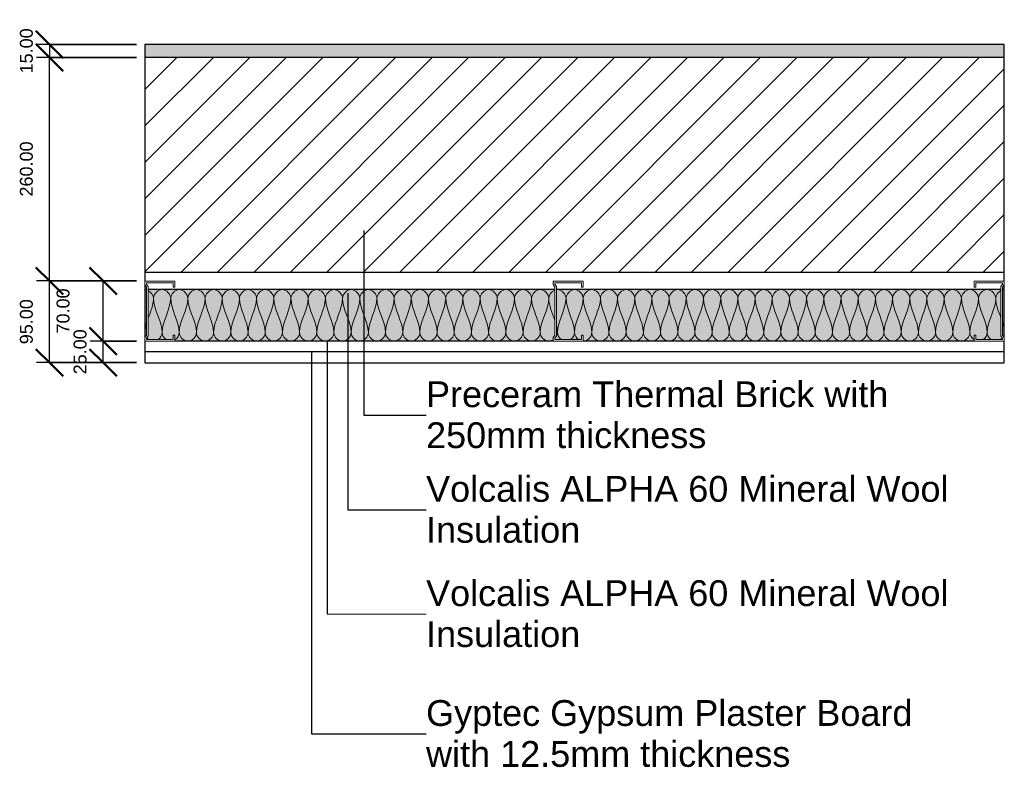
# Model space of a CAD drawing. Header units: millimetres. Extents: x -189 to 2881, y -746 to 1000.
# Tile 2 of 3: x 563 to 1709, y -746 to 124. Entities that reach past the tile are written whole.
import ezdxf

# ---------------------------------------------------------------- set-up
doc = ezdxf.new("R2010")
doc.units = ezdxf.units.MM
for name, color, linetype, lineweight in [('A-ANNO-DIMS', 211, 'Continuous', 30), ('A-ANNO-DIMS-10', 211, 'Continuous', 30), ('A-ANNO-IDEN', 131, 'Continuous', 30), ('A-DETL', 90, 'Continuous', 18), ('A-DETL-GENF', 92, 'Continuous', 18), ('A-WALL', 113, 'Continuous', 25), ('A-WALL-PATT', 111, 'Continuous', 25)]:
    doc.layers.add(name, color=color, linetype=linetype, lineweight=lineweight)
doc.styles.add('Arial', font='arial.ttf', dxfattribs={"height": 30})
doc.styles.add('Arial_1', font='arial.ttf', dxfattribs={"height": 15})
doc.dimstyles.new('Diagonal', dxfattribs={"dimscale": 304.8, "dimtxt": 15.303891, "dimasz": 0.104167, "dimexe": 0.049213, "dimexo": 0.032808, "dimgap": 0.049213, "dimtad": 1, "dimrnd": 0.01, "dimzin": 0, "dimdsep": 46, "dimtxsty": 'Arial_1', "dimblk1": 'OBLIQUE', "dimblk2": 'OBLIQUE', "dimsah": 1, "dimcen": 0.09, "dimazin": 0, "dimtfac": 1, "dimtdec": 4, "dimtix": 1, "dimtmove": 0, "dimatfit": 3, "dimfxl": 1, "dimtvp": 1, "dimtolj": 1, "dimtzin": 0, "dimarcsym": 2})
doc.dimstyles.new('Diagonal_1', dxfattribs={"dimscale": 304.8, "dimtxt": 15.303891, "dimasz": 0.104167, "dimexe": 0.049213, "dimexo": 0.032808, "dimgap": 0.049213, "dimtad": 1, "dimrnd": 0.01, "dimzin": 0, "dimdsep": 46, "dimtxsty": 'Arial_1', "dimblk1": 'OBLIQUE', "dimblk2": 'OBLIQUE', "dimsah": 1, "dimcen": 0.09, "dimazin": 0, "dimtfac": 1, "dimtdec": 4, "dimtix": 1, "dimtmove": 2, "dimatfit": 3, "dimfxl": 1, "dimtvp": 1, "dimtolj": 1, "dimtzin": 0, "dimarcsym": 2})

# ---------------------------------------------------------------- blocks, each defined once
blk = doc.blocks.new('Repeating Detail - 70mm-18634-Level 1')
at = {"layer": 'A-DETL-GENF'}
for p, q in [((-63, 510), (-70, 510)), ((-70, 510), (-70, 475)), ((-68, 477), (-68, 508)), ((-68, 508), (-63, 508)), ((-63, 508), (-63, 510)), ((0, 510), (-7, 510)), ((-7, 510), (-7, 508)), ((-7, 508), (-2, 508)), ((-2, 508), (-2, 477)), ((0, 475), (0, 510)), ((-70, 481), (-70, 504)), ((-68, 504), (-68, 481)), ((-2, 504), (-2, 481)), ((0, 481), (0, 504)), ((-70, 475), (-65.8, 475)), ((-65.8, 475), (-69, 475)), ((-66.4, 477), (-68, 477)), ((-68, 477), (-66.4, 477)), ((-63.6, 479), (-66.4, 477)), ((-66.4, 477), (-63.6, 479)), ((-65.8, 475), (-63, 477)), ((-65.8, 475), (-63, 477)), ((-6.4, 479), (-63.6, 479)), ((-63.6, 479), (-6.4, 479)), ((-63, 477), (-7, 477)), ((-63, 477), (-7, 477)), ((-7, 477), (-4.2, 475)), ((-4.2, 475), (-7, 477)), ((-3.6, 477), (-6.4, 479)), ((-3.6, 477), (-6.4, 479)), ((-4.2, 475), (0, 475)), ((0, 475), (-4.2, 475)), ((-2, 477), (-3.6, 477)), ((-3.6, 477), (-2, 477)), ((-63, 35), (-70, 35)), ((-70, 35), (-70, 0)), ((-63, 33), (-63, 35)), ((0, 35), (-7, 35)), ((-7, 35), (-7, 33)), ((0, 0), (0, 35)), ((-70, 6), (-70, 29)), ((-68, 2), (-68, 33)), ((-68, 33), (-63, 33)), ((-68, 29), (-68, 6)), ((-7, 33), (-2, 33)), ((-2, 33), (-2, 2)), ((-2, 29), (-2, 6)), ((0, 6), (0, 29)), ((-70, 0), (-65.8, 0)), ((-65.8, 0), (-69, 0)), ((-66.4, 2), (-68, 2)), ((-68, 2), (-66.4, 2)), ((-63.6, 4), (-66.4, 2)), ((-66.4, 2), (-63.6, 4)), ((-65.8, 0), (-63, 2)), ((-65.8, 0), (-63, 2)), ((-6.4, 4), (-63.6, 4)), ((-63.6, 4), (-6.4, 4)), ((-63, 2), (-7, 2)), ((-63, 2), (-7, 2)), ((-7, 2), (-4.2, 0)), ((-4.2, 0), (-7, 2)), ((-3.6, 2), (-6.4, 4)), ((-3.6, 2), (-6.4, 4)), ((0, 0), (-4.2, 0)), ((-2, 2), (-3.6, 2)), ((-3.6, 2), (-2, 2)), ((-4.2, 0), (0, 0))]:
    blk.add_line(p, q, dxfattribs=at)
blk = doc.blocks.new('metal-framing_montante - 70mm-18634-Level 1')
at = {"layer": 'A-DETL-GENF'}
for p, q in [((-63, 35), (-70, 35)), ((-70, 35), (-70, 0)), ((-63, 33), (-63, 35)), ((0, 35), (-7, 35)), ((-7, 35), (-7, 33)), ((0, 0), (0, 35)), ((-70, 6), (-70, 29)), ((-68, 2), (-68, 33)), ((-68, 33), (-63, 33)), ((-68, 29), (-68, 6)), ((-7, 33), (-2, 33)), ((-2, 33), (-2, 2)), ((-2, 29), (-2, 6)), ((0, 6), (0, 29)), ((-70, 0), (-65.8, 0)), ((-65.8, 0), (-69, 0)), ((-66.4, 2), (-68, 2)), ((-68, 2), (-66.4, 2)), ((-63.6, 4), (-66.4, 2)), ((-66.4, 2), (-63.6, 4)), ((-65.8, 0), (-63, 2)), ((-65.8, 0), (-63, 2)), ((-6.4, 4), (-63.6, 4)), ((-63.6, 4), (-6.4, 4)), ((-63, 2), (-7, 2)), ((-63, 2), (-7, 2)), ((-7, 2), (-4.2, 0)), ((-4.2, 0), (-7, 2)), ((-3.6, 2), (-6.4, 4)), ((-3.6, 2), (-6.4, 4)), ((0, 0), (-4.2, 0)), ((-2, 2), (-3.6, 2)), ((-3.6, 2), (-2, 2)), ((-4.2, 0), (0, 0))]:
    blk.add_line(p, q, dxfattribs=at)
blk = doc.blocks.new('DIMBLOCK1-Level 1')
at = {"layer": 'A-ANNO-DIMS-10', "lineweight": 50}
for p, q in [((598.1, 94.7), (582.2, 110.5)), ((598.1, 79.7), (582.2, 95.5)), ((598.1, 94.7), (614, 78.8)), ((598.1, 79.7), (614, 63.8))]:
    blk.add_line(p, q, dxfattribs=at)
at = {"layer": 'A-ANNO-DIMS-10'}
for p, q in [((699.1, 94.7), (583.1, 94.7)), ((598.1, 94.7), (598.1, 79.7)), ((598.1, 94.7), (699.1, 94.7)), ((699.1, 79.7), (583.1, 79.7)), ((598.1, 79.7), (699.1, 79.7))]:
    blk.add_line(p, q, dxfattribs=at)
at = {"layer": 'A-ANNO-DIMS-10', "color": 0, "insert": (563.6, 61.1), "char_height": 15, "width": 62.44, "attachment_point": 1, "rotation": 90, "line_spacing_factor": 0.941778, "style": 'Arial_1'}
blk.add_mtext('15.00', dxfattribs=at)
blk = doc.blocks.new('_Oblique')
at = {"color": 0, "linetype": 'ByBlock', "lineweight": -2}
blk.add_line((-0.5, -0.5), (0.5, 0.5), dxfattribs=at)
blk = doc.blocks.new('DIMBLOCK2-Level 1')
at = {"layer": 'A-ANNO-DIMS-10', "lineweight": 50}
for p, q in [((598.1, 79.7), (582.2, 95.5)), ((598.1, 79.7), (614, 63.8)), ((598.1, -180.3), (582.2, -164.5)), ((598.1, -180.3), (614, -196.2))]:
    blk.add_line(p, q, dxfattribs=at)
at = {"layer": 'A-ANNO-DIMS-10'}
for p, q in [((699.1, 79.7), (583.1, 79.7)), ((598.1, -180.3), (598.1, 79.7)), ((598.1, 79.7), (699.1, 79.7)), ((699.1, -180.3), (583.1, -180.3)), ((598.1, -180.3), (699.1, -180.3))]:
    blk.add_line(p, q, dxfattribs=at)
at = {"layer": 'A-ANNO-DIMS-10', "color": 0, "insert": (563.6, -82.1), "char_height": 15, "width": 76.284, "attachment_point": 1, "rotation": 90, "line_spacing_factor": 0.941778, "style": 'Arial_1'}
blk.add_mtext('260.00', dxfattribs=at)
blk = doc.blocks.new('DIMBLOCK3-Level 1')
at = {"layer": 'A-ANNO-DIMS-10', "lineweight": 50}
for p, q in [((660.5, -180.3), (644.7, -164.5)), ((660.5, -180.3), (676.4, -196.2)), ((660.5, -250.3), (644.7, -234.5)), ((660.5, -250.3), (676.4, -266.2))]:
    blk.add_line(p, q, dxfattribs=at)
at = {"layer": 'A-ANNO-DIMS-10'}
for p, q in [((699.1, -180.3), (645.5, -180.3)), ((660.5, -250.3), (660.5, -180.3)), ((660.5, -180.3), (699.1, -180.3)), ((699.1, -250.3), (645.5, -250.3)), ((660.5, -250.3), (699.1, -250.3))]:
    blk.add_line(p, q, dxfattribs=at)
at = {"layer": 'A-ANNO-DIMS-10', "color": 0, "insert": (606.3, -241.4), "char_height": 15, "width": 62.44, "attachment_point": 1, "rotation": 90, "line_spacing_factor": 0.941778, "style": 'Arial_1'}
blk.add_mtext('70.00', dxfattribs=at)
blk = doc.blocks.new('DIMBLOCK4-Level 1')
at = {"layer": 'A-ANNO-DIMS-10', "lineweight": 50}
for p, q in [((660.5, -250.3), (644.7, -234.5)), ((660.5, -250.3), (676.4, -266.2)), ((660.5, -275.3), (644.7, -259.5)), ((660.5, -275.3), (676.4, -291.2))]:
    blk.add_line(p, q, dxfattribs=at)
at = {"layer": 'A-ANNO-DIMS-10'}
for p, q in [((699.1, -250.3), (645.5, -250.3)), ((660.5, -275.3), (660.5, -250.3)), ((660.5, -250.3), (699.1, -250.3)), ((699.1, -275.3), (645.5, -275.3)), ((660.5, -275.3), (699.1, -275.3))]:
    blk.add_line(p, q, dxfattribs=at)
at = {"layer": 'A-ANNO-DIMS-10', "color": 0, "insert": (626.1, -288.9), "char_height": 15, "width": 62.44, "attachment_point": 1, "rotation": 90, "line_spacing_factor": 0.941778, "style": 'Arial_1'}
blk.add_mtext('25.00', dxfattribs=at)
blk = doc.blocks.new('DIMBLOCK5-Level 1')
at = {"layer": 'A-ANNO-DIMS-10', "lineweight": 50}
for p, q in [((598.1, -180.3), (582.2, -164.5)), ((598.1, -180.3), (614, -196.2)), ((598.1, -275.3), (582.2, -259.5)), ((598.1, -275.3), (614, -291.2))]:
    blk.add_line(p, q, dxfattribs=at)
at = {"layer": 'A-ANNO-DIMS-10'}
for p, q in [((699.1, -180.3), (583.1, -180.3)), ((598.1, -275.3), (598.1, -180.3)), ((598.1, -180.3), (699.1, -180.3)), ((699.1, -275.3), (583.1, -275.3)), ((598.1, -275.3), (699.1, -275.3))]:
    blk.add_line(p, q, dxfattribs=at)
at = {"layer": 'A-ANNO-DIMS-10', "color": 0, "insert": (563.6, -253.9), "char_height": 15, "width": 62.44, "attachment_point": 1, "rotation": 90, "line_spacing_factor": 0.941778, "style": 'Arial_1'}
blk.add_mtext('95.00', dxfattribs=at)

msp = doc.modelspace()

# ---------------------------------------------------------------- hatches: boundary and pattern name
at = {"layer": 'A-WALL-PATT'}
msp.add_hatch(color=256, dxfattribs=at).paths.add_polyline_path([(1709.052, 79.651), (1709.052, 94.651), (709.052, 94.651), (709.052, 79.651), (1134.317, 79.651)])
at = {"layer": 'A-WALL-PATT', "lineweight": 18}
h = msp.add_hatch(dxfattribs=at)
h.set_pattern_fill('FP_2', color=256, style=0, pattern_type=2)
h.set_pattern_definition([(45, (709.052, 0), (-21.2132, 21.2132), [])])
h.paths.add_polyline_path([(1709.052, -170.349), (1709.052, 79.651), (709.052, 79.651), (709.052, -170.349), (1134.317, -170.349)])
at = {"layer": 'A-WALL-PATT'}
h = msp.add_hatch(color=256, dxfattribs=at)
h.paths.add_polyline_path([(1674.052, -250.349), (1674.052, -243.349), (1676.052, -243.349), (1676.052, -248.349), (1707.052, -248.349), (1707.052, -246.764), (1705.101, -243.979), (1705.101, -190.349), (1188.002, -190.349), (1188.002, -243.979), (1186.052, -246.764), (1186.075, -248.349), (1217.052, -248.349), (1217.052, -243.349), (1219.052, -243.349), (1219.052, -250.349)])
h.paths.add_polyline_path([(1184.052, -250.349), (1184.052, -246.134), (1186.002, -243.349), (1186.002, -190.349), (713.002, -190.349), (713.002, -243.979), (711.052, -246.764), (711.075, -248.349), (742.052, -248.349), (742.052, -243.349), (744.052, -243.349), (744.052, -250.349), (1134.317, -250.349)])
h.paths.add_polyline_path([(1709.052, -246.134), (1709.052, -190.349), (1707.101, -190.349), (1707.101, -243.349), (1707.543, -243.979)])
h.paths.add_polyline_path([(709.052, -246.134), (711.002, -243.349), (711.002, -190.349), (709.052, -190.349), (709.052, -243.979)])

# ---------------------------------------------------------------- linework, layer by layer
at = {"layer": 'A-ANNO-IDEN'}
for p, q in [((963.75, -121.589), (963.75, -336.298)), ((945.092, -194.608), (945.092, -446.359)), ((921.329, -249.889), (921.329, -567.61)), ((902.885, -262.563), (902.885, -707.02)), ((963.75, -336.298), (1036.225, -336.348)), ((945.092, -446.359), (1036.225, -446.409)), ((921.329, -567.61), (1036.225, -567.66)), ((902.885, -707.02), (1036.225, -707.07))]:
    msp.add_line(p, q, dxfattribs=at)
at = {"layer": 'A-DETL'}
for points in [[(709.052, -190.416), (709.705, -190.416), (710.37, -190.517), (711.03, -190.705)], [(713.029, -191.537), (716.318, -193.34), (719.052, -197.026), (719.052, -200.416)], [(719.052, -200.416), (719.052, -195.701), (729.052, -185.13), (739.052, -195.701), (739.052, -200.416)], [(739.052, -200.416), (739.052, -195.701), (749.052, -185.13), (759.052, -195.701), (759.052, -200.416)], [(759.052, -200.416), (759.052, -195.701), (769.052, -185.13), (779.052, -195.701), (779.052, -200.416)], [(779.052, -200.416), (779.052, -195.701), (789.052, -185.13), (799.052, -195.701), (799.052, -200.416)], [(799.052, -200.416), (799.052, -195.701), (809.052, -185.13), (819.052, -195.701), (819.052, -200.416)], [(819.052, -200.416), (819.052, -195.701), (829.052, -185.13), (839.052, -195.701), (839.052, -200.416)], [(839.052, -200.416), (839.052, -195.701), (849.052, -185.13), (859.052, -195.701), (859.052, -200.416)], [(859.052, -200.416), (859.052, -195.701), (869.052, -185.13), (879.052, -195.701), (879.052, -200.416)], [(879.052, -200.416), (879.052, -195.701), (889.052, -185.13), (899.052, -195.701), (899.052, -200.416)], [(899.052, -200.416), (899.052, -195.701), (909.052, -185.13), (919.052, -195.701), (919.052, -200.416)], [(919.052, -200.416), (919.052, -195.701), (929.052, -185.13), (939.052, -195.701), (939.052, -200.416)], [(939.052, -200.416), (939.052, -195.701), (949.052, -185.13), (959.052, -195.701), (959.052, -200.416)], [(959.052, -200.416), (959.052, -195.701), (969.052, -185.13), (979.052, -195.701), (979.052, -200.416)], [(979.052, -200.416), (979.052, -195.701), (989.052, -185.13), (999.052, -195.701), (999.052, -200.416)], [(999.052, -200.416), (999.052, -195.701), (1009.052, -185.13), (1019.052, -195.701), (1019.052, -200.416)], [(1019.052, -200.416), (1019.052, -195.701), (1029.052, -185.13), (1039.052, -195.701), (1039.052, -200.416)], [(1039.052, -200.416), (1039.052, -195.701), (1049.052, -185.13), (1059.052, -195.701), (1059.052, -200.416)], [(1059.052, -200.416), (1059.052, -195.701), (1069.052, -185.13), (1079.052, -195.701), (1079.052, -200.416)], [(1079.052, -200.416), (1079.052, -195.701), (1089.052, -185.13), (1099.052, -195.701), (1099.052, -200.416)], [(1099.052, -200.416), (1099.052, -195.701), (1109.052, -185.13), (1119.052, -195.701), (1119.052, -200.416)], [(1119.052, -200.416), (1119.052, -195.701), (1129.052, -185.13), (1139.052, -195.701), (1139.052, -200.416)], [(1139.052, -200.416), (1139.052, -195.701), (1149.052, -185.13), (1159.052, -195.701), (1159.052, -200.416)], [(1159.052, -200.416), (1159.052, -195.701), (1169.052, -185.13), (1179.052, -195.701), (1179.052, -200.416)], [(1179.052, -200.416), (1179.052, -196.697), (1182.163, -192.622), (1185.931, -191.067)], [(1199.052, -200.416), (1199.052, -195.701), (1209.052, -185.13), (1219.052, -195.701), (1219.052, -200.416)], [(1219.052, -200.416), (1219.052, -195.701), (1229.052, -185.13), (1239.052, -195.701), (1239.052, -200.416)], [(1239.052, -200.416), (1239.052, -195.701), (1249.052, -185.13), (1259.052, -195.701), (1259.052, -200.416)], [(1259.052, -200.416), (1259.052, -195.701), (1269.052, -185.13), (1279.052, -195.701), (1279.052, -200.416)], [(1279.052, -200.416), (1279.052, -195.701), (1289.052, -185.13), (1299.052, -195.701), (1299.052, -200.416)], [(1299.052, -200.416), (1299.052, -195.701), (1309.052, -185.13), (1319.052, -195.701), (1319.052, -200.416)], [(1319.052, -200.416), (1319.052, -195.701), (1329.052, -185.13), (1339.052, -195.701), (1339.052, -200.416)], [(1339.052, -200.416), (1339.052, -195.701), (1349.052, -185.13), (1359.052, -195.701), (1359.052, -200.416)], [(1359.052, -200.416), (1359.052, -195.701), (1369.052, -185.13), (1379.052, -195.701), (1379.052, -200.416)], [(1379.052, -200.416), (1379.052, -195.701), (1389.052, -185.13), (1399.052, -195.701), (1399.052, -200.416)], [(1399.052, -200.416), (1399.052, -195.701), (1409.052, -185.13), (1419.052, -195.701), (1419.052, -200.416)], [(1419.052, -200.416), (1419.052, -195.701), (1429.052, -185.13), (1439.052, -195.701), (1439.052, -200.416)], [(1439.052, -200.416), (1439.052, -195.701), (1449.052, -185.13), (1459.052, -195.701), (1459.052, -200.416)], [(1459.052, -200.416), (1459.052, -195.701), (1469.052, -185.13), (1479.052, -195.701), (1479.052, -200.416)], [(1479.052, -200.416), (1479.052, -195.701), (1489.052, -185.13), (1499.052, -195.701), (1499.052, -200.416)], [(1499.052, -200.416), (1499.052, -195.701), (1509.052, -185.13), (1519.052, -195.701), (1519.052, -200.416)], [(1519.052, -200.416), (1519.052, -195.701), (1529.052, -185.13), (1539.052, -195.701), (1539.052, -200.416)], [(1539.052, -200.416), (1539.052, -195.701), (1549.052, -185.13), (1559.052, -195.701), (1559.052, -200.416)], [(1559.052, -200.416), (1559.052, -195.701), (1569.052, -185.13), (1579.052, -195.701), (1579.052, -200.416)], [(1579.052, -200.416), (1579.052, -195.701), (1589.052, -185.13), (1599.052, -195.701), (1599.052, -200.416)], [(1599.052, -200.416), (1599.052, -195.701), (1609.052, -185.13), (1619.052, -195.701), (1619.052, -200.416)], [(1619.052, -200.416), (1619.052, -195.701), (1629.052, -185.13), (1639.052, -195.701), (1639.052, -200.416)], [(1639.052, -200.416), (1639.052, -195.701), (1649.052, -185.13), (1659.052, -195.701), (1659.052, -200.416)], [(1659.052, -200.416), (1659.052, -195.701), (1669.052, -185.13), (1679.052, -195.701), (1679.052, -200.416)], [(1679.052, -200.416), (1679.052, -195.701), (1689.052, -185.13), (1699.052, -195.701), (1699.052, -200.416)], [(1699.052, -200.416), (1699.052, -197.026), (1701.785, -193.34), (1705.074, -191.537)], [(1707.073, -190.705), (1707.733, -190.517), (1708.398, -190.416), (1709.052, -190.416)], [(719.052, -200.416), (719.052, -208.337), (715.73, -215.849), (712.915, -223.424)], [(729.052, -240.416), (729.052, -226.672), (719.052, -214.159), (719.052, -200.416)], [(739.052, -200.416), (739.052, -214.159), (729.052, -226.672), (729.052, -240.416)], [(749.052, -240.416), (749.052, -226.672), (739.052, -214.159), (739.052, -200.416)], [(759.052, -200.416), (759.052, -214.159), (749.052, -226.672), (749.052, -240.416)], [(769.052, -240.416), (769.052, -226.672), (759.052, -214.159), (759.052, -200.416)], [(779.052, -200.416), (779.052, -214.159), (769.052, -226.672), (769.052, -240.416)], [(789.052, -240.416), (789.052, -226.672), (779.052, -214.159), (779.052, -200.416)], [(799.052, -200.416), (799.052, -214.159), (789.052, -226.672), (789.052, -240.416)], [(809.052, -240.416), (809.052, -226.672), (799.052, -214.159), (799.052, -200.416)], [(819.052, -200.416), (819.052, -214.159), (809.052, -226.672), (809.052, -240.416)], [(829.052, -240.416), (829.052, -226.672), (819.052, -214.159), (819.052, -200.416)], [(839.052, -200.416), (839.052, -214.159), (829.052, -226.672), (829.052, -240.416)], [(849.052, -240.416), (849.052, -226.672), (839.052, -214.159), (839.052, -200.416)], [(859.052, -200.416), (859.052, -214.159), (849.052, -226.672), (849.052, -240.416)], [(869.052, -240.416), (869.052, -226.672), (859.052, -214.159), (859.052, -200.416)], [(879.052, -200.416), (879.052, -214.159), (869.052, -226.672), (869.052, -240.416)], [(889.052, -240.416), (889.052, -226.672), (879.052, -214.159), (879.052, -200.416)], [(899.052, -200.416), (899.052, -214.159), (889.052, -226.672), (889.052, -240.416)], [(909.052, -240.416), (909.052, -226.672), (899.052, -214.159), (899.052, -200.416)], [(919.052, -200.416), (919.052, -214.159), (909.052, -226.672), (909.052, -240.416)], [(929.052, -240.416), (929.052, -226.672), (919.052, -214.159), (919.052, -200.416)], [(939.052, -200.416), (939.052, -214.159), (929.052, -226.672), (929.052, -240.416)], [(949.052, -240.416), (949.052, -226.672), (939.052, -214.159), (939.052, -200.416)], [(959.052, -200.416), (959.052, -214.159), (949.052, -226.672), (949.052, -240.416)], [(969.052, -240.416), (969.052, -226.672), (959.052, -214.159), (959.052, -200.416)], [(979.052, -200.416), (979.052, -214.159), (969.052, -226.672), (969.052, -240.416)], [(989.052, -240.416), (989.052, -226.672), (979.052, -214.159), (979.052, -200.416)], [(999.052, -200.416), (999.052, -214.159), (989.052, -226.672), (989.052, -240.416)], [(1009.052, -240.416), (1009.052, -226.672), (999.052, -214.159), (999.052, -200.416)], [(1019.052, -200.416), (1019.052, -214.159), (1009.052, -226.672), (1009.052, -240.416)], [(1029.052, -240.416), (1029.052, -226.672), (1019.052, -214.159), (1019.052, -200.416)], [(1039.052, -200.416), (1039.052, -214.159), (1029.052, -226.672), (1029.052, -240.416)], [(1049.052, -240.416), (1049.052, -226.672), (1039.052, -214.159), (1039.052, -200.416)], [(1059.052, -200.416), (1059.052, -214.159), (1049.052, -226.672), (1049.052, -240.416)], [(1069.052, -240.416), (1069.052, -226.672), (1059.052, -214.159), (1059.052, -200.416)], [(1079.052, -200.416), (1079.052, -214.159), (1069.052, -226.672), (1069.052, -240.416)], [(1089.052, -240.416), (1089.052, -226.672), (1079.052, -214.159), (1079.052, -200.416)], [(1099.052, -200.416), (1099.052, -214.159), (1089.052, -226.672), (1089.052, -240.416)], [(1109.052, -240.416), (1109.052, -226.672), (1099.052, -214.159), (1099.052, -200.416)], [(1119.052, -200.416), (1119.052, -214.159), (1109.052, -226.672), (1109.052, -240.416)], [(1129.052, -240.416), (1129.052, -226.672), (1119.052, -214.159), (1119.052, -200.416)], [(1139.052, -200.416), (1139.052, -214.159), (1129.052, -226.672), (1129.052, -240.416)], [(1149.052, -240.416), (1149.052, -226.672), (1139.052, -214.159), (1139.052, -200.416)], [(1159.052, -200.416), (1159.052, -214.159), (1149.052, -226.672), (1149.052, -240.416)], [(1169.052, -240.416), (1169.052, -226.672), (1159.052, -214.159), (1159.052, -200.416)], [(1179.052, -200.416), (1179.052, -214.159), (1169.052, -226.672), (1169.052, -240.416)], [(1186.122, -226.008), (1183.171, -217.551), (1179.052, -209.237), (1179.052, -200.416)], [(1199.052, -200.416), (1199.052, -214.159), (1189.052, -226.672), (1189.052, -240.416)], [(1209.052, -240.416), (1209.052, -226.672), (1199.052, -214.159), (1199.052, -200.416)], [(1219.052, -200.416), (1219.052, -214.159), (1209.052, -226.672), (1209.052, -240.416)], [(1229.052, -240.416), (1229.052, -226.672), (1219.052, -214.159), (1219.052, -200.416)], [(1239.052, -200.416), (1239.052, -214.159), (1229.052, -226.672), (1229.052, -240.416)], [(1249.052, -240.416), (1249.052, -226.672), (1239.052, -214.159), (1239.052, -200.416)], [(1259.052, -200.416), (1259.052, -214.159), (1249.052, -226.672), (1249.052, -240.416)], [(1269.052, -240.416), (1269.052, -226.672), (1259.052, -214.159), (1259.052, -200.416)], [(1279.052, -200.416), (1279.052, -214.159), (1269.052, -226.672), (1269.052, -240.416)], [(1289.052, -240.416), (1289.052, -226.672), (1279.052, -214.159), (1279.052, -200.416)], [(1299.052, -200.416), (1299.052, -214.159), (1289.052, -226.672), (1289.052, -240.416)], [(1309.052, -240.416), (1309.052, -226.672), (1299.052, -214.159), (1299.052, -200.416)], [(1319.052, -200.416), (1319.052, -214.159), (1309.052, -226.672), (1309.052, -240.416)], [(1329.052, -240.416), (1329.052, -226.672), (1319.052, -214.159), (1319.052, -200.416)], [(1339.052, -200.416), (1339.052, -214.159), (1329.052, -226.672), (1329.052, -240.416)], [(1349.052, -240.416), (1349.052, -226.672), (1339.052, -214.159), (1339.052, -200.416)], [(1359.052, -200.416), (1359.052, -214.159), (1349.052, -226.672), (1349.052, -240.416)], [(1369.052, -240.416), (1369.052, -226.672), (1359.052, -214.159), (1359.052, -200.416)], [(1379.052, -200.416), (1379.052, -214.159), (1369.052, -226.672), (1369.052, -240.416)], [(1389.052, -240.416), (1389.052, -226.672), (1379.052, -214.159), (1379.052, -200.416)], [(1399.052, -200.416), (1399.052, -214.159), (1389.052, -226.672), (1389.052, -240.416)], [(1409.052, -240.416), (1409.052, -226.672), (1399.052, -214.159), (1399.052, -200.416)], [(1419.052, -200.416), (1419.052, -214.159), (1409.052, -226.672), (1409.052, -240.416)], [(1429.052, -240.416), (1429.052, -226.672), (1419.052, -214.159), (1419.052, -200.416)], [(1439.052, -200.416), (1439.052, -214.159), (1429.052, -226.672), (1429.052, -240.416)], [(1449.052, -240.416), (1449.052, -226.672), (1439.052, -214.159), (1439.052, -200.416)], [(1459.052, -200.416), (1459.052, -214.159), (1449.052, -226.672), (1449.052, -240.416)], [(1469.052, -240.416), (1469.052, -226.672), (1459.052, -214.159), (1459.052, -200.416)], [(1479.052, -200.416), (1479.052, -214.159), (1469.052, -226.672), (1469.052, -240.416)], [(1489.052, -240.416), (1489.052, -226.672), (1479.052, -214.159), (1479.052, -200.416)], [(1499.052, -200.416), (1499.052, -214.159), (1489.052, -226.672), (1489.052, -240.416)], [(1509.052, -240.416), (1509.052, -226.672), (1499.052, -214.159), (1499.052, -200.416)], [(1519.052, -200.416), (1519.052, -214.159), (1509.052, -226.672), (1509.052, -240.416)], [(1529.052, -240.416), (1529.052, -226.672), (1519.052, -214.159), (1519.052, -200.416)], [(1539.052, -200.416), (1539.052, -214.159), (1529.052, -226.672), (1529.052, -240.416)], [(1549.052, -240.416), (1549.052, -226.672), (1539.052, -214.159), (1539.052, -200.416)], [(1559.052, -200.416), (1559.052, -214.159), (1549.052, -226.672), (1549.052, -240.416)], [(1569.052, -240.416), (1569.052, -226.672), (1559.052, -214.159), (1559.052, -200.416)], [(1579.052, -200.416), (1579.052, -214.159), (1569.052, -226.672), (1569.052, -240.416)], [(1589.052, -240.416), (1589.052, -226.672), (1579.052, -214.159), (1579.052, -200.416)], [(1599.052, -200.416), (1599.052, -214.159), (1589.052, -226.672), (1589.052, -240.416)], [(1609.052, -240.416), (1609.052, -226.672), (1599.052, -214.159), (1599.052, -200.416)], [(1619.052, -200.416), (1619.052, -214.159), (1609.052, -226.672), (1609.052, -240.416)], [(1629.052, -240.416), (1629.052, -226.672), (1619.052, -214.159), (1619.052, -200.416)], [(1639.052, -200.416), (1639.052, -214.159), (1629.052, -226.672), (1629.052, -240.416)], [(1649.052, -240.416), (1649.052, -226.672), (1639.052, -214.159), (1639.052, -200.416)], [(1659.052, -200.416), (1659.052, -214.159), (1649.052, -226.672), (1649.052, -240.416)], [(1669.052, -240.416), (1669.052, -226.672), (1659.052, -214.159), (1659.052, -200.416)], [(1679.052, -200.416), (1679.052, -214.159), (1669.052, -226.672), (1669.052, -240.416)], [(1689.052, -240.416), (1689.052, -226.672), (1679.052, -214.159), (1679.052, -200.416)], [(1699.052, -200.416), (1699.052, -214.159), (1689.052, -226.672), (1689.052, -240.416)], [(1705.188, -223.424), (1702.373, -215.849), (1699.052, -208.337), (1699.052, -200.416)], [(710.943, -229.178), (709.825, -232.864), (709.052, -236.592), (709.052, -240.416)], [(709.052, -240.416), (709.052, -241.736), (709.444, -243.102), (710.119, -244.383)], [(724.471, -248.452), (727.127, -246.486), (729.052, -243.341), (729.052, -240.416)], [(729.052, -240.416), (729.052, -243.341), (730.977, -246.486), (733.632, -248.452)], [(744.087, -248.724), (746.939, -246.785), (749.052, -243.48), (749.052, -240.416)], [(749.052, -240.416), (749.052, -245.13), (759.052, -255.701), (769.052, -245.13), (769.052, -240.416)], [(769.052, -240.416), (769.052, -245.13), (779.052, -255.701), (789.052, -245.13), (789.052, -240.416)], [(789.052, -240.416), (789.052, -245.13), (799.052, -255.701), (809.052, -245.13), (809.052, -240.416)], [(809.052, -240.416), (809.052, -245.13), (819.052, -255.701), (829.052, -245.13), (829.052, -240.416)], [(829.052, -240.416), (829.052, -245.13), (839.052, -255.701), (849.052, -245.13), (849.052, -240.416)], [(849.052, -240.416), (849.052, -245.13), (859.052, -255.701), (869.052, -245.13), (869.052, -240.416)], [(869.052, -240.416), (869.052, -245.13), (879.052, -255.701), (889.052, -245.13), (889.052, -240.416)], [(889.052, -240.416), (889.052, -245.13), (899.052, -255.701), (909.052, -245.13), (909.052, -240.416)], [(909.052, -240.416), (909.052, -245.13), (919.052, -255.701), (929.052, -245.13), (929.052, -240.416)], [(929.052, -240.416), (929.052, -245.13), (939.052, -255.701), (949.052, -245.13), (949.052, -240.416)], [(949.052, -240.416), (949.052, -245.13), (959.052, -255.701), (969.052, -245.13), (969.052, -240.416)], [(969.052, -240.416), (969.052, -245.13), (979.052, -255.701), (989.052, -245.13), (989.052, -240.416)], [(989.052, -240.416), (989.052, -245.13), (999.052, -255.701), (1009.052, -245.13), (1009.052, -240.416)], [(1009.052, -240.416), (1009.052, -245.13), (1019.052, -255.701), (1029.052, -245.13), (1029.052, -240.416)], [(1029.052, -240.416), (1029.052, -245.13), (1039.052, -255.701), (1049.052, -245.13), (1049.052, -240.416)], [(1049.052, -240.416), (1049.052, -245.13), (1059.052, -255.701), (1069.052, -245.13), (1069.052, -240.416)], [(1069.052, -240.416), (1069.052, -245.13), (1079.052, -255.701), (1089.052, -245.13), (1089.052, -240.416)], [(1089.052, -240.416), (1089.052, -245.13), (1099.052, -255.701), (1109.052, -245.13), (1109.052, -240.416)], [(1109.052, -240.416), (1109.052, -245.13), (1119.052, -255.701), (1129.052, -245.13), (1129.052, -240.416)], [(1129.052, -240.416), (1129.052, -245.13), (1139.052, -255.701), (1149.052, -245.13), (1149.052, -240.416)], [(1149.052, -240.416), (1149.052, -245.13), (1159.052, -255.701), (1169.052, -245.13), (1169.052, -240.416)], [(1188.28, -243.775), (1188.773, -242.674), (1189.052, -241.529), (1189.052, -240.416)], [(1189.052, -240.416), (1189.052, -238.107), (1188.769, -235.833), (1188.3, -233.582)], [(1189.052, -240.416), (1189.052, -243.341), (1190.977, -246.486), (1193.632, -248.452)], [(1204.471, -248.452), (1207.127, -246.486), (1209.052, -243.341), (1209.052, -240.416)], [(1209.052, -240.416), (1209.052, -243.341), (1210.977, -246.486), (1213.632, -248.452)], [(1229.052, -240.416), (1229.052, -245.13), (1239.052, -255.701), (1249.052, -245.13), (1249.052, -240.416)], [(1249.052, -240.416), (1249.052, -245.13), (1259.052, -255.701), (1269.052, -245.13), (1269.052, -240.416)], [(1269.052, -240.416), (1269.052, -245.13), (1279.052, -255.701), (1289.052, -245.13), (1289.052, -240.416)], [(1289.052, -240.416), (1289.052, -245.13), (1299.052, -255.701), (1309.052, -245.13), (1309.052, -240.416)], [(1309.052, -240.416), (1309.052, -245.13), (1319.052, -255.701), (1329.052, -245.13), (1329.052, -240.416)], [(1329.052, -240.416), (1329.052, -245.13), (1339.052, -255.701), (1349.052, -245.13), (1349.052, -240.416)], [(1349.052, -240.416), (1349.052, -245.13), (1359.052, -255.701), (1369.052, -245.13), (1369.052, -240.416)], [(1369.052, -240.416), (1369.052, -245.13), (1379.052, -255.701), (1389.052, -245.13), (1389.052, -240.416)], [(1389.052, -240.416), (1389.052, -245.13), (1399.052, -255.701), (1409.052, -245.13), (1409.052, -240.416)], [(1409.052, -240.416), (1409.052, -245.13), (1419.052, -255.701), (1429.052, -245.13), (1429.052, -240.416)], [(1429.052, -240.416), (1429.052, -245.13), (1439.052, -255.701), (1449.052, -245.13), (1449.052, -240.416)], [(1449.052, -240.416), (1449.052, -245.13), (1459.052, -255.701), (1469.052, -245.13), (1469.052, -240.416)], [(1469.052, -240.416), (1469.052, -245.13), (1479.052, -255.701), (1489.052, -245.13), (1489.052, -240.416)], [(1489.052, -240.416), (1489.052, -245.13), (1499.052, -255.701), (1509.052, -245.13), (1509.052, -240.416)], [(1509.052, -240.416), (1509.052, -245.13), (1519.052, -255.701), (1529.052, -245.13), (1529.052, -240.416)], [(1529.052, -240.416), (1529.052, -245.13), (1539.052, -255.701), (1549.052, -245.13), (1549.052, -240.416)], [(1549.052, -240.416), (1549.052, -245.13), (1559.052, -255.701), (1569.052, -245.13), (1569.052, -240.416)], [(1569.052, -240.416), (1569.052, -245.13), (1579.052, -255.701), (1589.052, -245.13), (1589.052, -240.416)], [(1589.052, -240.416), (1589.052, -245.13), (1599.052, -255.701), (1609.052, -245.13), (1609.052, -240.416)], [(1609.052, -240.416), (1609.052, -245.13), (1619.052, -255.701), (1629.052, -245.13), (1629.052, -240.416)], [(1629.052, -240.416), (1629.052, -245.13), (1639.052, -255.701), (1649.052, -245.13), (1649.052, -240.416)], [(1649.052, -240.416), (1649.052, -245.13), (1659.052, -255.701), (1669.052, -245.13), (1669.052, -240.416)], [(1669.052, -240.416), (1669.052, -243.48), (1671.164, -246.785), (1674.016, -248.724)], [(1684.471, -248.452), (1687.127, -246.486), (1689.052, -243.341), (1689.052, -240.416)], [(1689.052, -240.416), (1689.052, -243.341), (1690.977, -246.486), (1693.632, -248.452)], [(1709.052, -240.416), (1709.052, -236.592), (1708.278, -232.864), (1707.16, -229.178)], [(1707.984, -244.383), (1708.659, -243.102), (1709.052, -241.736), (1709.052, -240.416)], [(711.344, -246.245), (712.006, -247.071), (712.781, -247.822), (713.632, -248.452)], [(718.835, -250.412), (718.907, -250.414), (719.052, -250.417), (719.196, -250.414), (719.268, -250.412)], [(738.835, -250.412), (738.907, -250.414), (739.052, -250.417), (739.196, -250.414), (739.268, -250.412)], [(1186.527, -246.526), (1187.139, -245.807), (1187.663, -245.024), (1188.074, -244.21)], [(1198.835, -250.412), (1198.907, -250.414), (1199.052, -250.417), (1199.196, -250.414), (1199.268, -250.412)], [(1678.835, -250.412), (1678.907, -250.414), (1679.052, -250.417), (1679.196, -250.414), (1679.268, -250.412)], [(1698.835, -250.412), (1698.907, -250.414), (1699.052, -250.417), (1699.196, -250.414), (1699.268, -250.412)], [(1704.471, -248.452), (1705.322, -247.822), (1706.097, -247.071), (1706.759, -246.245)]]:
    msp.add_open_spline(points, degree=3, dxfattribs=at)
for points, knots in [([(1187.963, -190.497), (1188.325, -190.443), (1193.688, -190.031), (1199.052, -195.701), (1199.052, -200.416)], [1.31142828, 1.31142828, 1.31142828, 1.31142828, 1.41421356, 2.82842712, 2.82842712, 2.82842712, 2.82842712]), ([(1169.052, -240.416), (1169.052, -245.13), (1175.802, -252.266), (1182.552, -249.768), (1184.087, -248.724)], [0, 0, 0, 0, 1.41421356, 1.90918831, 1.90918831, 1.90918831, 1.90918831]), ([(1218.835, -250.412), (1218.907, -250.414), (1223.979, -250.492), (1229.052, -245.13), (1229.052, -240.416)], [1.39378726, 1.39378726, 1.39378726, 1.39378726, 1.41421356, 2.82842712, 2.82842712, 2.82842712, 2.82842712])]:
    msp.add_open_spline(points, degree=3, knots=knots, dxfattribs=at)
at = {"layer": 'A-WALL'}
for p, q in [((1709.052, 94.651), (709.052, 94.651)), ((709.052, 94.651), (709.052, -180.349)), ((1709.052, -180.349), (1709.052, 94.651)), ((1709.052, 79.651), (709.052, 79.651)), ((1709.052, -170.349), (709.052, -170.349)), ((709.052, -184.563), (709.052, -246.134)), ((711.002, -190.349), (709.052, -190.349)), ((1186.002, -190.349), (713.002, -190.349)), ((1705.101, -190.349), (1188.002, -190.349)), ((1709.052, -190.349), (1707.101, -190.349)), ((1709.052, -246.134), (1709.052, -184.563)), ((709.052, -250.349), (709.052, -275.349)), ((1184.052, -250.349), (744.052, -250.349)), ((1674.052, -250.349), (1219.052, -250.349)), ((1709.052, -275.349), (1709.052, -250.349)), ((1709.052, -262.849), (709.052, -262.849)), ((709.052, -275.349), (1709.052, -275.349))]:
    msp.add_line(p, q, dxfattribs=at)

# ---------------------------------------------------------------- block references
at = {"layer": 'A-DETL-GENF', "extrusion": (0, 0, -1), "rotation": 90.0000000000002}
msp.add_blockref('Repeating Detail - 70mm-18634-Level 1', (-709.052, -180.349), dxfattribs=at)
at = {"layer": 'A-DETL-GENF', "rotation": 89.99999999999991}
msp.add_blockref('metal-framing_montante - 70mm-18634-Level 1', (1709.052, -180.349), dxfattribs=at)

# ---------------------------------------------------------------- texts
at = {"layer": 'A-ANNO-IDEN', "char_height": 30, "attachment_point": 1, "style": 'Arial'}
for s, insert, width in [('Preceram Thermal Brick with', (1036.225, -297.063), 665.40062), ('250mm thickness', (1036.225, -344.688), 404.85219), ('Volcalis ALPHA 60 Mineral Wool', (1036.225, -407.124), 750.3795), ('Insulation', (1036.225, -454.749), 221.26575), ('Volcalis ALPHA 60 Mineral Wool', (1036.225, -528.374), 750.3795), ('Insulation', (1036.225, -575.999), 221.26575), ('Gyptec Gypsum Plaster Board', (1036.225, -667.784), 696.66644), ('with 12.5mm thickness', (1036.225, -715.409), 525.907)]:
    msp.add_mtext(s, dxfattribs=dict(at, insert=insert, width=width))

# ---------------------------------------------------------------- dimensions: what is measured, and where the dimension line sits
at = {"layer": 'A-ANNO-DIMS'}
for base, p1, p2, override, picture, middle in [((598.117, 79.651), (709.052, 94.651), (709.052, 79.651), {"dimpost": '<>', "dimfxl": 15}, 'DIMBLOCK1-Level 1', (575.458, 87.151)), ((598.117, 79.651), (709.052, -180.349), (709.052, 79.651), {"dimpost": '<>', "dimfxl": 260}, 'DIMBLOCK2-Level 1', (575.458, -50.349)), ((598.117, -180.349), (709.052, -275.349), (709.052, -180.349), {"dimpost": '<>', "dimfxl": 95}, 'DIMBLOCK5-Level 1', (575.458, -227.849)), ((660.544, -250.349), (709.052, -275.349), (709.052, -250.349), {"dimpost": '<>', "dimfxl": 25}, 'DIMBLOCK4-Level 1', (637.885, -262.849))]:
    dim = msp.add_linear_dim(base=base, p1=p1, p2=p2, angle=90, dimstyle='Diagonal', override=override, dxfattribs=at)
    dim.commit()
    dim.dimension.update_dxf_attribs({"geometry": picture, "text_midpoint": middle})
dim = msp.add_linear_dim(base=(660.544, -180.349), p1=(709.052, -250.349), p2=(709.052, -180.349), angle=90, dimstyle='Diagonal_1', override={"dimpost": '<>', "dimfxl": 70}, dxfattribs=at)
dim.commit()
dim.dimension.update_dxf_attribs({"geometry": 'DIMBLOCK3-Level 1', "text_midpoint": (616.265, -210.145), "dimtype": 160, "text_rotation": 90})

doc.saveas('drawing.dxf')
